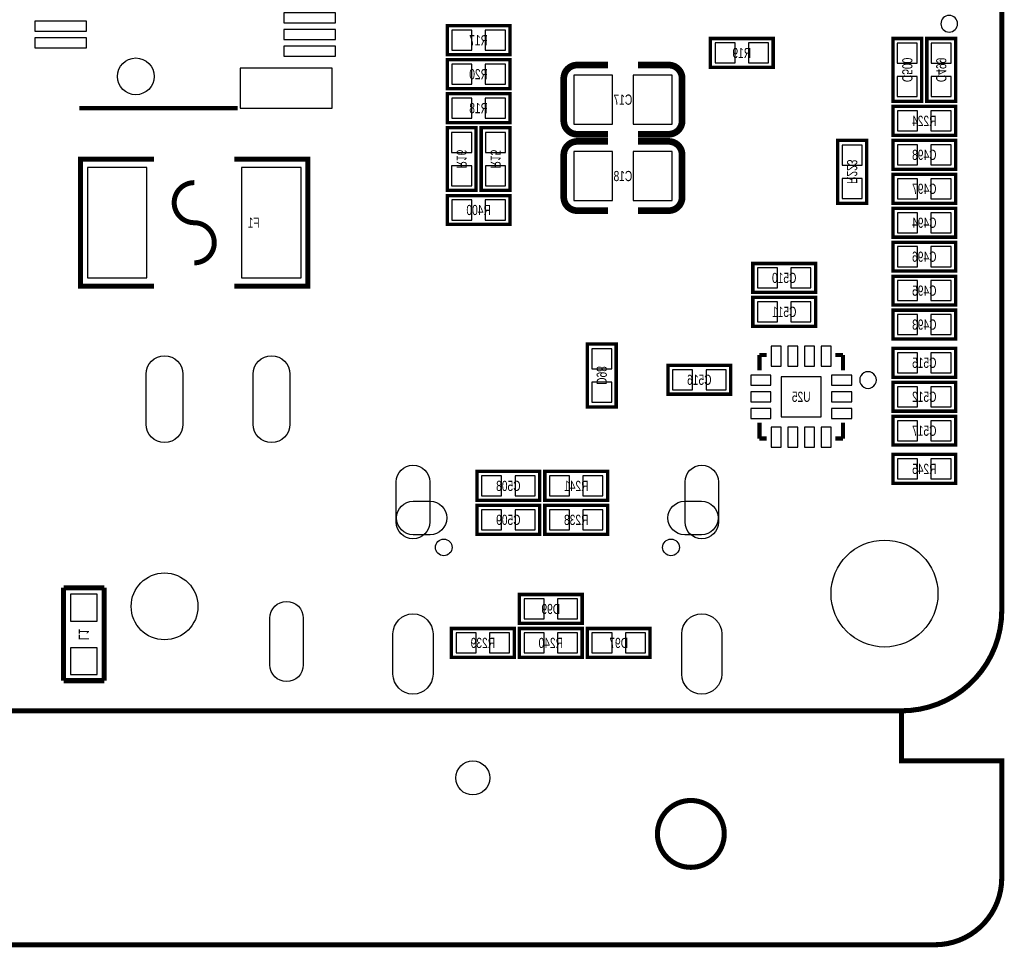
# Model space of a CAD drawing. Extents: x 0 to 125, y -7 to 87.
# Tile 10 of 13: x 96 to 125, y -7 to 21. Entities that reach past the tile are written whole.
import ezdxf
from ezdxf.enums import TextEntityAlignment as Align

# ---------------------------------------------------------------- set-up
doc = ezdxf.new("R2010")
doc.units = 0
for name, color, linetype in [('BG_OUTLINE', 12, 'CONTINUOUS'), ('PG_SILKSCREEN_BOTTOM', 150, 'CONTINUOUS'), ('PIN_BOTTOM', 202, 'CONTINUOUS'), ('RD_SILKSCREEN_BOTTOM', 150, 'CONTINUOUS')]:
    doc.layers.add(name, color=color, linetype=linetype)

msp = doc.modelspace()

# ---------------------------------------------------------------- linework, layer by layer
at = {"layer": 'BG_OUTLINE', "const_width": 0.1524}
for points in [[(125.000004, 77.0001), (125.000004, 2.999994, -0.414214), (122.00001, 0), (2.999994, 0, -0.414214), (0, 2.999994), (0, 77.0001, -0.414214), (2.999994, 80.000094), (122.00001, 80.000094, -0.414214), (125.000004, 77.0001)], [(122.00001, 0), (122.00001, -1.499997), (125.000004, -1.499997), (125.000004, -4.99999, -0.414214), (123.000008, -6.999986), (1.999996, -6.999986, -0.414214), (0, -4.99999), (0, -1.499997), (2.999994, -1.499997), (2.999994, 0)], [(116.696998, -3.683, 1), (114.697002, -3.683, 1), (116.696998, -3.683)]]:
    msp.add_lwpolyline(points, format="xyb", dxfattribs=at)
at = {"layer": 'PG_SILKSCREEN_BOTTOM'}
for points in [[(123.677985, 20.560005, 1), (123.178015, 20.559995, 1)], [(121.248983, 9.897999, 1), (120.749017, 9.898001, 1)]]:
    msp.add_lwpolyline(points, format="xyb", close=True, dxfattribs=at)
for points, const_width in [([(108.4072, 19.6342), (110.2868, 19.6342), (110.2868, 20.4978), (108.4072, 20.4978), (108.4072, 19.6342)], 0.1016), ([(118.1608, 20.1168), (116.2812, 20.1168), (116.2812, 19.2532), (118.1608, 19.2532), (118.1608, 20.1168)], 0.1016), ([(121.7422, 20.1168), (121.7422, 18.2372), (122.6058, 18.2372), (122.6058, 20.1168), (121.7422, 20.1168)], 0.1016), ([(122.7582, 20.1168), (122.7582, 18.2372), (123.6218, 18.2372), (123.6218, 20.1168), (122.7582, 20.1168)], 0.1016), ([(110.2868, 19.4818), (108.4072, 19.4818), (108.4072, 18.6182), (110.2868, 18.6182), (110.2868, 19.4818)], 0.1016), ([(112.294924, 19.32305), (113.214912, 19.32305)], 0.199898), ([(108.4072, 17.6022), (110.2868, 17.6022), (110.2868, 18.4658), (108.4072, 18.4658), (108.4072, 17.6022)], 0.1016), ([(102.135457, 18.034178), (97.399373, 18.034178)], 0.127), ([(123.6218, 18.0848), (121.7422, 18.0848), (121.7422, 17.2212), (123.6218, 17.2212), (123.6218, 18.0848)], 0.1016), ([(109.2708, 15.5702), (109.2708, 17.4498), (108.4072, 17.4498), (108.4072, 15.5702), (109.2708, 15.5702)], 0.1016), ([(110.2868, 15.5702), (110.2868, 17.4498), (109.4232, 17.4498), (109.4232, 15.5702), (110.2868, 15.5702)], 0.1016), ([(112.294924, 17.03705), (113.214912, 17.03705)], 0.199898), ([(115.035076, 17.25295), (114.115088, 17.25295)], 0.199898), ([(120.0912, 17.0688), (120.0912, 15.1892), (120.9548, 15.1892), (120.9548, 17.0688), (120.0912, 17.0688)], 0.1016), ([(123.6218, 17.0688), (121.7422, 17.0688), (121.7422, 16.2052), (123.6218, 16.2052), (123.6218, 17.0688)], 0.1016), ([(99.638002, 16.504996), (97.438007, 16.504996), (97.438007, 12.705004), (99.638002, 12.705004)], 0.150012), ([(102.037998, 12.705004), (104.237993, 12.705004), (104.237993, 16.504996), (102.037998, 16.504996)], 0.150012), ([(123.6218, 16.0528), (121.7422, 16.0528), (121.7422, 15.1892), (123.6218, 15.1892), (123.6218, 16.0528)], 0.1016), ([(110.2868, 15.4178), (108.4072, 15.4178), (108.4072, 14.5542), (110.2868, 14.5542), (110.2868, 15.4178)], 0.1016), ([(115.035076, 14.96695), (114.115088, 14.96695)], 0.199898), ([(123.6218, 15.0368), (121.7422, 15.0368), (121.7422, 14.1732), (123.6218, 14.1732), (123.6218, 15.0368)], 0.1016), ([(123.6218, 14.0208), (121.7422, 14.0208), (121.7422, 13.1572), (123.6218, 13.1572), (123.6218, 14.0208)], 0.1016), ([(119.4308, 13.3858), (117.5512, 13.3858), (117.5512, 12.5222), (119.4308, 12.5222), (119.4308, 13.3858)], 0.1016), ([(123.6218, 13.0048), (121.7422, 13.0048), (121.7422, 12.1412), (123.6218, 12.1412), (123.6218, 13.0048)], 0.1016), ([(119.4308, 12.3698), (117.5512, 12.3698), (117.5512, 11.5062), (119.4308, 11.5062), (119.4308, 12.3698)], 0.1016), ([(123.6218, 11.9888), (121.7422, 11.9888), (121.7422, 11.1252), (123.6218, 11.1252), (123.6218, 11.9888)], 0.1016), ([(112.5982, 10.9728), (112.5982, 9.0932), (113.4618, 9.0932), (113.4618, 10.9728), (112.5982, 10.9728)], 0.1016), ([(117.74899, 10.64801), (117.965093, 10.64801)], 0.127), ([(117.74899, 10.64801), (117.74899, 10.187407)], 0.127), ([(120.24901, 10.64801), (120.015305, 10.64801)], 0.127), ([(120.24901, 10.64801), (120.24901, 10.187407)], 0.127), ([(121.7422, 9.9822), (123.6218, 9.9822), (123.6218, 10.8458), (121.7422, 10.8458), (121.7422, 9.9822)], 0.1016), ([(116.8908, 10.3378), (115.0112, 10.3378), (115.0112, 9.4742), (116.8908, 9.4742), (116.8908, 10.3378)], 0.1016), ([(121.7422, 8.9662), (123.6218, 8.9662), (123.6218, 9.8298), (121.7422, 9.8298), (121.7422, 8.9662)], 0.1016), ([(121.7422, 7.9502), (123.6218, 7.9502), (123.6218, 8.8138), (121.7422, 8.8138), (121.7422, 7.9502)], 0.1016), ([(117.74899, 8.14799), (117.74899, 8.621192)], 0.127), ([(120.24901, 8.14799), (120.24901, 8.621192)], 0.127), ([(117.74899, 8.14799), (117.965093, 8.14799)], 0.127), ([(120.24901, 8.14799), (120.015305, 8.14799)], 0.127), ([(123.6218, 7.6708), (121.7422, 7.6708), (121.7422, 6.8072), (123.6218, 6.8072), (123.6218, 7.6708)], 0.1016), ([(111.1758, 7.1628), (109.2962, 7.1628), (109.2962, 6.2992), (111.1758, 6.2992), (111.1758, 7.1628)], 0.1016), ([(111.3282, 6.2992), (113.2078, 6.2992), (113.2078, 7.1628), (111.3282, 7.1628), (111.3282, 6.2992)], 0.1016), ([(111.1758, 6.1468), (109.2962, 6.1468), (109.2962, 5.2832), (111.1758, 5.2832), (111.1758, 6.1468)], 0.1016), ([(111.3282, 5.2832), (113.2078, 5.2832), (113.2078, 6.1468), (111.3282, 6.1468), (111.3282, 5.2832)], 0.1016), ([(98.1456, 3.683), (96.9264, 3.683)], 0.1524), ([(96.9264, 3.683), (96.9264, 0.9017)], 0.1524), ([(98.1456, 0.9017), (98.1456, 3.683)], 0.1524), ([(112.4458, 3.4798), (110.5662, 3.4798), (110.5662, 2.6162), (112.4458, 2.6162), (112.4458, 3.4798)], 0.1016), ([(110.4138, 2.4638), (108.5342, 2.4638), (108.5342, 1.6002), (110.4138, 1.6002), (110.4138, 2.4638)], 0.1016), ([(110.5662, 1.6002), (112.4458, 1.6002), (112.4458, 2.4638), (110.5662, 2.4638), (110.5662, 1.6002)], 0.1016), ([(114.4778, 2.4638), (112.5982, 2.4638), (112.5982, 1.6002), (114.4778, 1.6002), (114.4778, 2.4638)], 0.1016), ([(96.9264, 0.9017), (98.1456, 0.9017)], 0.1524)]:
    msp.add_lwpolyline(points, dxfattribs=dict(at, const_width=const_width))
for points, const_width in [([(111.894874, 17.653), (111.894874, 18.923, -0.414214), (112.294924, 19.32305)], 0.199898), ([(114.115088, 19.32305), (115.035076, 19.32305, -0.4144), (115.434872, 18.923)], 0.199898), ([(115.434872, 18.923), (115.435126, 17.653, -0.414214), (115.035076, 17.25295)], 0.199898), ([(113.214912, 17.25295), (112.294924, 17.25295, -0.414214), (111.894874, 17.653)], 0.199898), ([(111.894874, 15.367), (111.894874, 16.637, -0.414214), (112.294924, 17.03705)], 0.199898), ([(114.115088, 17.03705), (115.035076, 17.03705, -0.4144), (115.434872, 16.637)], 0.199898), ([(115.434872, 16.637), (115.435126, 15.367, -0.414214), (115.035076, 14.96695)], 0.199898), ([(100.838, 14.605, -1), (100.838, 15.804998)], 0.150012), ([(113.214912, 14.96695), (112.294924, 14.96695, -0.414214), (111.894874, 15.367)], 0.199898), ([(100.838, 14.605, -1), (100.838, 13.405002)], 0.150012)]:
    msp.add_lwpolyline(points, format="xyb", dxfattribs=dict(at, const_width=const_width))
at = {"layer": 'PIN_BOTTOM'}
for points in [[(96.064553, 20.333957), (97.614562, 20.333957), (97.614562, 20.633957), (96.064553, 20.633957)], [(103.514373, 20.584173), (105.064382, 20.584173), (105.064382, 20.884172), (103.514373, 20.884172)], [(103.514373, 20.084072), (105.064382, 20.084072), (105.064382, 20.384072), (103.514373, 20.384072)], [(108.547433, 20.365695), (108.547433, 19.766305), (109.146823, 19.766305), (109.146823, 20.365695)], [(109.547177, 20.365695), (109.547177, 19.766305), (110.146567, 19.766305), (110.146567, 20.365695)], [(96.064553, 19.83406), (97.614562, 19.83406), (97.614562, 20.134059), (96.064553, 20.134059)], [(103.514373, 19.584175), (105.064382, 19.584175), (105.064382, 19.884174), (103.514373, 19.884174)], [(117.020823, 19.385305), (117.020823, 19.984695), (116.421433, 19.984695), (116.421433, 19.385305)], [(118.020567, 19.385305), (118.020567, 19.984695), (117.421177, 19.984695), (117.421177, 19.385305)], [(122.473695, 19.976567), (121.874305, 19.976567), (121.874305, 19.377177), (122.473695, 19.377177)], [(123.489695, 19.976567), (122.890305, 19.976567), (122.890305, 19.377177), (123.489695, 19.377177)], [(102.214375, 18.034076), (104.964382, 18.034076), (104.964382, 19.234074), (102.214375, 19.234074)], [(109.146823, 18.750305), (109.146823, 19.349695), (108.547433, 19.349695), (108.547433, 18.750305)], [(110.146567, 18.750305), (110.146567, 19.349695), (109.547177, 19.349695), (109.547177, 18.750305)], [(112.194975, 19.022949), (112.194975, 17.553051), (113.354993, 17.553051), (113.354993, 19.022949)], [(113.975007, 19.022949), (113.975007, 17.553051), (115.135025, 17.553051), (115.135025, 19.022949)], [(122.473695, 18.976823), (121.874305, 18.976823), (121.874305, 18.377433), (122.473695, 18.377433)], [(123.489695, 18.976823), (122.890305, 18.976823), (122.890305, 18.377433), (123.489695, 18.377433)], [(108.547433, 18.333695), (108.547433, 17.734305), (109.146823, 17.734305), (109.146823, 18.333695)], [(109.547177, 18.333695), (109.547177, 17.734305), (110.146567, 17.734305), (110.146567, 18.333695)], [(122.481823, 17.353305), (122.481823, 17.952695), (121.882433, 17.952695), (121.882433, 17.353305)], [(123.481567, 17.353305), (123.481567, 17.952695), (122.882177, 17.952695), (122.882177, 17.353305)], [(108.539305, 16.710177), (109.138695, 16.710177), (109.138695, 17.309567), (108.539305, 17.309567)], [(109.555305, 16.710177), (110.154695, 16.710177), (110.154695, 17.309567), (109.555305, 17.309567)], [(120.822695, 16.928567), (120.223305, 16.928567), (120.223305, 16.329177), (120.822695, 16.329177)], [(122.481823, 16.337305), (122.481823, 16.936695), (121.882433, 16.936695), (121.882433, 16.337305)], [(123.481567, 16.337305), (123.481567, 16.936695), (122.882177, 16.936695), (122.882177, 16.337305)], [(112.194975, 16.736949), (112.194975, 15.267051), (113.354993, 15.267051), (113.354993, 16.736949)], [(113.975007, 16.736949), (113.975007, 15.267051), (115.135025, 15.267051), (115.135025, 16.736949)], [(99.423017, 12.955016), (99.423017, 16.254984), (97.642985, 16.254984), (97.642985, 12.955016)], [(104.033015, 12.955016), (104.033015, 16.254984), (102.252983, 16.254984), (102.252983, 12.955016)], [(108.539305, 15.710433), (109.138695, 15.710433), (109.138695, 16.309823), (108.539305, 16.309823)], [(109.555305, 15.710433), (110.154695, 15.710433), (110.154695, 16.309823), (109.555305, 16.309823)], [(120.822695, 15.928823), (120.223305, 15.928823), (120.223305, 15.329433), (120.822695, 15.329433)], [(122.481823, 15.321305), (122.481823, 15.920695), (121.882433, 15.920695), (121.882433, 15.321305)], [(123.481567, 15.321305), (123.481567, 15.920695), (122.882177, 15.920695), (122.882177, 15.321305)], [(109.146823, 14.686305), (109.146823, 15.285695), (108.547433, 15.285695), (108.547433, 14.686305)], [(110.146567, 14.686305), (110.146567, 15.285695), (109.547177, 15.285695), (109.547177, 14.686305)], [(122.481823, 14.305305), (122.481823, 14.904695), (121.882433, 14.904695), (121.882433, 14.305305)], [(123.481567, 14.305305), (123.481567, 14.904695), (122.882177, 14.904695), (122.882177, 14.305305)], [(122.481823, 13.289305), (122.481823, 13.888695), (121.882433, 13.888695), (121.882433, 13.289305)], [(123.481567, 13.289305), (123.481567, 13.888695), (122.882177, 13.888695), (122.882177, 13.289305)], [(118.290823, 12.654305), (118.290823, 13.253695), (117.691433, 13.253695), (117.691433, 12.654305)], [(119.290567, 12.654305), (119.290567, 13.253695), (118.691177, 13.253695), (118.691177, 12.654305)], [(122.481823, 12.273305), (122.481823, 12.872695), (121.882433, 12.872695), (121.882433, 12.273305)], [(123.481567, 12.273305), (123.481567, 12.872695), (122.882177, 12.872695), (122.882177, 12.273305)], [(118.290823, 11.638305), (118.290823, 12.237695), (117.691433, 12.237695), (117.691433, 11.638305)], [(119.290567, 11.638305), (119.290567, 12.237695), (118.691177, 12.237695), (118.691177, 11.638305)], [(122.481823, 11.257305), (122.481823, 11.856695), (121.882433, 11.856695), (121.882433, 11.257305)], [(123.481567, 11.257305), (123.481567, 11.856695), (122.882177, 11.856695), (122.882177, 11.257305)], [(118.399001, 10.308006), (118.399001, 10.908005), (118.099002, 10.908005), (118.099002, 10.308006)], [(118.899, 10.308006), (118.899, 10.908005), (118.599001, 10.908005), (118.599001, 10.308006)], [(119.399025, 10.308006), (119.399025, 10.908005), (119.099025, 10.908005), (119.099025, 10.308006)], [(119.899024, 10.308006), (119.899024, 10.908005), (119.599024, 10.908005), (119.599024, 10.308006)], [(113.329695, 10.832567), (112.730305, 10.832567), (112.730305, 10.233177), (113.329695, 10.233177)], [(121.882433, 10.713695), (121.882433, 10.114305), (122.481823, 10.114305), (122.481823, 10.713695)], [(122.882177, 10.713695), (122.882177, 10.114305), (123.481567, 10.114305), (123.481567, 10.713695)], [(115.750823, 9.606305), (115.750823, 10.205695), (115.151433, 10.205695), (115.151433, 9.606305)], [(116.750567, 9.606305), (116.750567, 10.205695), (116.151177, 10.205695), (116.151177, 9.606305)], [(118.088994, 9.747987), (118.088994, 10.047986), (117.488995, 10.047986), (117.488995, 9.747987)], [(120.509005, 9.747987), (120.509005, 10.047986), (119.909006, 10.047986), (119.909006, 9.747987)], [(113.329695, 9.832823), (112.730305, 9.832823), (112.730305, 9.233433), (113.329695, 9.233433)], [(119.598999, 8.798001), (119.598999, 9.997999), (118.399001, 9.997999), (118.399001, 8.798001)], [(118.088994, 9.247988), (118.088994, 9.547987), (117.488995, 9.547987), (117.488995, 9.247988)], [(120.509005, 9.247988), (120.509005, 9.547987), (119.909006, 9.547987), (119.909006, 9.247988)], [(121.882433, 9.697695), (121.882433, 9.098305), (122.481823, 9.098305), (122.481823, 9.697695)], [(122.882177, 9.697695), (122.882177, 9.098305), (123.481567, 9.098305), (123.481567, 9.697695)], [(118.088994, 8.747989), (118.088994, 9.047988), (117.488995, 9.047988), (117.488995, 8.747989)], [(120.509005, 8.747989), (120.509005, 9.047988), (119.909006, 9.047988), (119.909006, 8.747989)], [(121.882433, 8.681695), (121.882433, 8.082305), (122.481823, 8.082305), (122.481823, 8.681695)], [(122.882177, 8.681695), (122.882177, 8.082305), (123.481567, 8.082305), (123.481567, 8.681695)], [(118.399001, 7.887995), (118.399001, 8.487994), (118.099002, 8.487994), (118.099002, 7.887995)], [(118.899, 7.887995), (118.899, 8.487994), (118.599001, 8.487994), (118.599001, 7.887995)], [(119.399025, 7.887995), (119.399025, 8.487994), (119.099025, 8.487994), (119.099025, 7.887995)], [(119.899024, 7.887995), (119.899024, 8.487994), (119.599024, 8.487994), (119.599024, 7.887995)], [(122.481823, 6.939305), (122.481823, 7.538695), (121.882433, 7.538695), (121.882433, 6.939305)], [(123.481567, 6.939305), (123.481567, 7.538695), (122.882177, 7.538695), (122.882177, 6.939305)], [(110.035823, 6.431305), (110.035823, 7.030695), (109.436433, 7.030695), (109.436433, 6.431305)], [(111.035567, 6.431305), (111.035567, 7.030695), (110.436177, 7.030695), (110.436177, 6.431305)], [(111.468433, 7.030695), (111.468433, 6.431305), (112.067823, 6.431305), (112.067823, 7.030695)], [(112.468177, 7.030695), (112.468177, 6.431305), (113.067567, 6.431305), (113.067567, 7.030695)], [(110.035823, 5.415305), (110.035823, 6.014695), (109.436433, 6.014695), (109.436433, 5.415305)], [(111.035567, 5.415305), (111.035567, 6.014695), (110.436177, 6.014695), (110.436177, 5.415305)], [(111.468433, 6.014695), (111.468433, 5.415305), (112.067823, 5.415305), (112.067823, 6.014695)], [(112.468177, 6.014695), (112.468177, 5.415305), (113.067567, 5.415305), (113.067567, 6.014695)], [(97.13595, 2.68605), (97.93605, 2.68605), (97.93605, 3.48615), (97.13595, 3.48615)], [(111.305823, 2.748305), (111.305823, 3.347695), (110.706433, 3.347695), (110.706433, 2.748305)], [(112.305567, 2.748305), (112.305567, 3.347695), (111.706177, 3.347695), (111.706177, 2.748305)], [(109.273823, 1.732305), (109.273823, 2.331695), (108.674433, 2.331695), (108.674433, 1.732305)], [(110.273567, 1.732305), (110.273567, 2.331695), (109.674177, 2.331695), (109.674177, 1.732305)], [(110.706433, 2.331695), (110.706433, 1.732305), (111.305823, 1.732305), (111.305823, 2.331695)], [(111.706177, 2.331695), (111.706177, 1.732305), (112.305567, 1.732305), (112.305567, 2.331695)], [(113.337823, 1.732305), (113.337823, 2.331695), (112.738433, 2.331695), (112.738433, 1.732305)], [(114.337567, 1.732305), (114.337567, 2.331695), (113.738177, 2.331695), (113.738177, 1.732305)], [(97.13595, 1.08585), (97.93605, 1.08585), (97.93605, 1.88595), (97.13595, 1.88595)]]:
    msp.add_lwpolyline(points, close=True, dxfattribs=at)
for points in [[(99.399789, 8.574494), (99.399789, 10.07571, -1), (100.499583, 10.07571), (100.499583, 8.574494, -1)], [(102.600189, 8.574494), (102.600189, 10.07571, -1), (103.699983, 10.07571), (103.699983, 8.574494, -1)], [(107.882969, 6.849999), (107.882969, 5.650001, -1), (106.882971, 5.650001), (106.882971, 6.849999, -1)], [(116.522983, 6.849999), (116.522983, 5.650001, -1), (115.522985, 5.650001), (115.522985, 6.849999, -1)], [(107.892964, 5.270017), (107.392965, 5.270017, -1), (107.392965, 6.270015), (107.892964, 6.270015, -1)], [(116.012989, 5.270017), (115.51299, 5.270017, -1), (115.51299, 6.270015), (116.012989, 6.270015, -1)], [(103.099286, 1.373657), (103.099286, 2.773147, -1), (104.100097, 2.773147), (104.100097, 1.373657, -1)], [(107.982969, 2.299995), (107.982969, 1.099998, -1), (106.782972, 1.099998), (106.782972, 2.299995, -1)], [(116.622982, 2.299995), (116.622982, 1.099998, -1), (115.422985, 1.099998), (115.422985, 2.299995, -1)]]:
    msp.add_lwpolyline(points, format="xyb", close=True, dxfattribs=at)
for centre, radius in [((99.089464, 18.984062), 0.549999), ((108.302984, 4.890008), 0.249999), ((115.10297, 4.890008), 0.249999), ((121.49201, 3.507994), 1.599997), ((99.949686, 3.124886), 0.999503), ((109.17301, -2.007997), 0.508)]:
    msp.add_circle(centre, radius, dxfattribs=at)

# ---------------------------------------------------------------- texts
at = {"layer": 'RD_SILKSCREEN_BOTTOM', "text_generation_flag": 2, "width": 0.75}
for s, p in [('R17', (109.347, 19.9136)), ('R19', (117.221, 19.5326)), ('R20', (109.347, 18.8976)), ('C17', (113.665, 18.1356)), ('R18', (109.347, 17.8816)), ('R224', (122.682, 17.5006)), ('C498', (122.682, 16.4846)), ('C18', (113.665, 15.8496)), ('C497', (122.682, 15.4686)), ('R400', (109.347, 14.8336)), ('F1', (102.616, 14.4526)), ('C494', (122.682, 14.4526)), ('C496', (122.682, 13.4366)), ('C510', (118.491, 12.8016)), ('C495', (122.682, 12.4206)), ('C511', (118.491, 11.7856)), ('C493', (122.682, 11.4046)), ('C515', (122.682, 10.2616)), ('C516', (115.951, 9.7536)), ('U25', (118.999, 9.2456)), ('C512', (122.682, 9.2456)), ('C517', (122.682, 8.2296)), ('R245', (122.682, 7.0866)), ('C508', (110.236, 6.5786)), ('R241', (112.268, 6.5786)), ('C509', (110.236, 5.5626)), ('R238', (112.268, 5.5626)), ('D99', (111.506, 2.8956)), ('R239', (109.474, 1.8796)), ('R240', (111.506, 1.8796)), ('D97', (113.538, 1.8796))]:
    msp.add_text(s, height=0.3048, dxfattribs=at).set_placement(p, align=Align.CENTER)
for s, p in [('C500', (122.0216, 19.177356)), ('C499', (123.0376, 19.177356)), ('R16', (108.6866, 16.510356)), ('R15', (109.7026, 16.510356)), ('R223', (120.3706, 16.129356)), ('D98', (112.8776, 10.033356)), ('L1', (97.3836, 2.286356))]:
    msp.add_text(s, height=0.3048, rotation=270, dxfattribs=at).set_placement(p, align=Align.CENTER)

doc.saveas('drawing.dxf')
